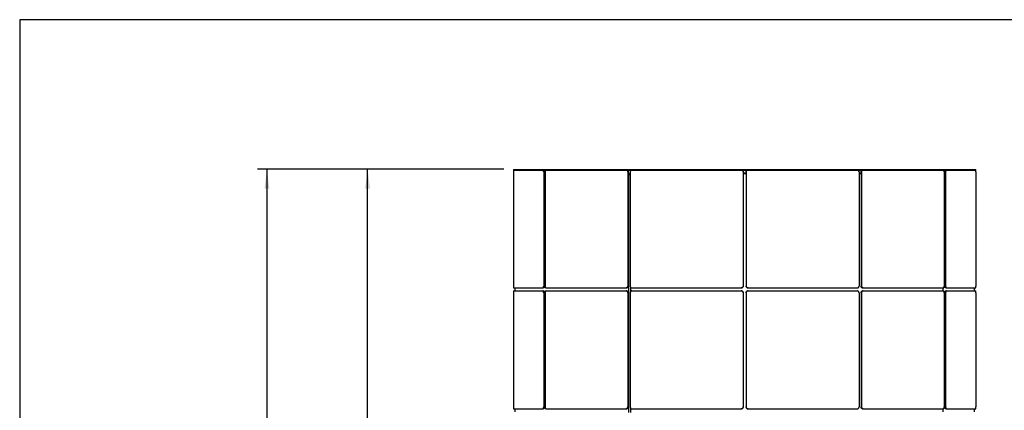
# Model space of a CAD drawing. Header units: millimetres. Extents: x 28 to 4128, y 24 to 2894.
# Tile 8 of 32: x 28 to 1056, y 2487 to 2894. Entities that reach past the tile are written whole.
import ezdxf

# ---------------------------------------------------------------- set-up
doc = ezdxf.new("R2010")
doc.units = ezdxf.units.MM
doc.header["$LTSCALE"] = 10
doc.linetypes.add('SLD-Solido', pattern=[0])
doc.layers.add('QUOTE', color=1, linetype='SLD-Solido')
doc.layers.add('SCHIZZI', color=9, linetype='Continuous')
doc.styles.add('SLDTEXTSTYLE0', font='Gothic.ttf', dxfattribs={"width": 0.913})
doc.dimstyles.new('SLDDIMSTYLE1', dxfattribs={"dimtxt": 26.458333, "dimasz": 20, "dimexe": 0, "dimexo": 0.0625, "dimgap": 6.614583, "dimtad": 1, "dimdec": 1, "dimrnd": 1e-09, "dimzin": 12, "dimdsep": 46, "dimtxsty": 'SLDTEXTSTYLE0', "dimsah": 1, "dimcen": 0.09, "dimadec": 0, "dimazin": 3, "dimtfac": 1, "dimtdec": 1, "dimtofl": 0, "dimtmove": 0, "dimatfit": 3, "dimfxl": 0, "dimfrac": 2, "dimtolj": 1, "dimtzin": 12, "dimarcsym": 0})

# ---------------------------------------------------------------- blocks, each defined once
blk = doc.blocks.new('_D_1')
at = {"layer": 'QUOTE'}
for p, q in [((533.7, 2738.3), (276.4, 2738.3)), ((286.4, 2738.3), (286.4, 1204.1)), ((587.6, 1204.1), (276.4, 1204.1))]:
    blk.add_line(p, q, dxfattribs=at)
for points in [[(286.4, 2738.3), (283.9, 2718.3), (288.9, 2718.3)], [(286.4, 1204.1), (288.9, 1224.1), (283.9, 1224.1)]]:
    blk.add_solid(points, dxfattribs=at)
at = {"layer": 'QUOTE', "insert": (252.6, 1970.9), "char_height": 26.46, "attachment_point": 1, "rotation": 90, "style": 'SLDTEXTSTYLE0'}
blk.add_mtext('1534,2', dxfattribs=at)
blk = doc.blocks.new('_D_2')
at = {"layer": 'QUOTE'}
for p, q in [((533.7, 2738.3), (381.5, 2738.3)), ((391.5, 1224.8), (391.5, 2738.3)), ((539.2, 1224.8), (381.5, 1224.8))]:
    blk.add_line(p, q, dxfattribs=at)
for points in [[(391.5, 2738.3), (389, 2718.3), (394, 2718.3)], [(391.5, 1224.8), (394, 1244.8), (389, 1244.8)]]:
    blk.add_solid(points, dxfattribs=at)
at = {"layer": 'QUOTE', "insert": (357.7, 1927.8), "char_height": 26.46, "attachment_point": 1, "rotation": 90, "style": 'SLDTEXTSTYLE0'}
blk.add_mtext('1513,5', dxfattribs=at)

msp = doc.modelspace()

# ---------------------------------------------------------------- linework, layer by layer
for p, q in [((543.74, 2738.28), (543.74, 2737.28)), ((543.74, 2738.28), (1026.62, 2738.28)), ((543.74, 2737.28), (1026.62, 2737.28)), ((543.75, 2735.62), (543.75, 2616.55)), ((543.77, 2737.62), (574.36, 2737.62)), ((575.34, 2735.62), (575.34, 2616.55)), ((576.21, 2735.62), (576.21, 2616.55)), ((576.85, 2735.62), (576.85, 2616.55)), ((577.87, 2737.62), (661.44, 2737.62)), ((663.16, 2735.62), (663.16, 2616.55)), ((663.67, 2735.62), (663.67, 2616.55)), ((665.77, 2735.62), (665.77, 2616.55)), ((667.51, 2737.62), (781.68, 2737.62)), ((783.68, 2735.62), (783.68, 2616.55)), ((783.68, 2735.62), (783.68, 2616.55)), ((786.68, 2735.62), (786.68, 2616.55)), ((786.69, 2735.62), (786.69, 2616.55)), ((788.69, 2737.62), (902.85, 2737.62)), ((904.6, 2735.62), (904.6, 2616.55)), ((906.7, 2735.62), (906.7, 2616.55)), ((907.2, 2735.62), (907.2, 2616.55)), ((908.93, 2737.62), (992.5, 2737.62)), ((993.52, 2735.62), (993.52, 2616.55)), ((994.16, 2735.62), (994.16, 2616.55)), ((995.02, 2735.62), (995.02, 2616.55)), ((996.01, 2737.62), (1026.6, 2737.62)), ((1026.62, 2737.28), (1026.62, 2738.28)), ((1026.62, 2735.62), (1026.62, 2616.55)), ((576.21, 2734.28), (576.85, 2734.28)), ((576.85, 2733.78), (576.21, 2733.78)), ((576.21, 2732.78), (576.85, 2732.78)), ((663.67, 2734.28), (665.77, 2734.28)), ((665.77, 2733.78), (663.67, 2733.78)), ((663.67, 2732.78), (663.92, 2732.78)), ((663.92, 2732.78), (663.92, 2484.78)), ((663.92, 2732.78), (665.77, 2732.78)), ((786.68, 2734.28), (783.68, 2734.28)), ((783.68, 2733.78), (786.68, 2733.78)), ((906.7, 2734.28), (904.6, 2734.28)), ((904.6, 2733.78), (906.7, 2733.78)), ((994.16, 2734.28), (993.52, 2734.28)), ((993.52, 2733.78), (994.16, 2733.78)), ((543.77, 2614.55), (574.36, 2614.55)), ((543.77, 2611.55), (574.36, 2611.55)), ((545.18, 2614.55), (545.18, 2611.55)), ((575.23, 2614.55), (574.36, 2614.55)), ((574.36, 2611.55), (575.23, 2611.55)), ((577.87, 2614.55), (661.44, 2614.55)), ((577.87, 2611.55), (661.44, 2611.55)), ((661.95, 2614.55), (661.44, 2614.55)), ((661.44, 2611.55), (661.95, 2611.55)), ((666.05, 2615.51), (666.05, 2610.63)), ((667.51, 2614.55), (781.68, 2614.55)), ((667.51, 2611.55), (781.68, 2611.55)), ((781.68, 2614.55), (781.68, 2614.55)), ((781.68, 2611.55), (781.68, 2611.55)), ((788.69, 2614.55), (788.68, 2614.55)), ((788.68, 2611.55), (788.69, 2611.55)), ((788.69, 2614.55), (902.85, 2614.55)), ((788.69, 2611.55), (902.85, 2611.55)), ((908.93, 2614.55), (908.42, 2614.55)), ((908.42, 2611.55), (908.93, 2611.55)), ((908.93, 2614.55), (992.5, 2614.55)), ((908.93, 2611.55), (992.5, 2611.55)), ((992.11, 2614.55), (992.11, 2611.55)), ((996.01, 2614.55), (995.14, 2614.55)), ((995.14, 2611.55), (996.01, 2611.55)), ((996.01, 2614.55), (1026.6, 2614.55)), ((996.01, 2611.55), (1026.6, 2611.55)), ((1025.18, 2611.55), (1025.18, 2614.55)), ((543.75, 2609.55), (543.75, 2490.48)), ((575.34, 2609.55), (575.34, 2490.48)), ((576.21, 2609.55), (576.21, 2490.48)), ((576.85, 2609.55), (576.85, 2490.48)), ((663.16, 2609.55), (663.16, 2490.48)), ((663.67, 2609.55), (663.67, 2490.48)), ((665.77, 2609.55), (665.77, 2490.48)), ((783.68, 2609.55), (783.68, 2490.48)), ((783.68, 2609.55), (783.68, 2490.48)), ((786.68, 2609.55), (786.68, 2490.48)), ((786.69, 2609.55), (786.69, 2490.48)), ((904.6, 2609.55), (904.6, 2490.48)), ((906.7, 2609.55), (906.7, 2490.48)), ((907.2, 2609.55), (907.2, 2490.48)), ((993.52, 2609.55), (993.52, 2490.48)), ((994.16, 2609.55), (994.16, 2490.48)), ((995.02, 2609.55), (995.02, 2490.48)), ((1026.62, 2609.55), (1026.62, 2490.48)), ((543.77, 2488.48), (574.36, 2488.48)), ((545.18, 2488.48), (545.18, 2485.48)), ((575.23, 2488.48), (574.36, 2488.48)), ((577.87, 2488.48), (661.44, 2488.48)), ((661.95, 2488.48), (661.44, 2488.48)), ((666.05, 2489.44), (666.05, 2484.78)), ((667.51, 2488.48), (781.68, 2488.48)), ((781.68, 2488.48), (781.68, 2488.48)), ((788.69, 2488.48), (788.68, 2488.48)), ((788.69, 2488.48), (902.85, 2488.48)), ((908.93, 2488.48), (908.42, 2488.48)), ((908.93, 2488.48), (992.5, 2488.48)), ((992.11, 2488.48), (992.11, 2485.48)), ((996.01, 2488.48), (995.14, 2488.48)), ((996.01, 2488.48), (1026.6, 2488.48)), ((1025.18, 2485.48), (1025.18, 2488.48))]:
    msp.add_line(p, q)
for points, knots in [([(543.77, 2737.62), (543.77, 2737.6), (543.76, 2737.55), (543.75, 2737.21), (543.75, 2736.7), (543.75, 2736.14), (543.75, 2735.77), (543.75, 2735.62)], [0, 0, 0, 0, 0.2146918, 0.4293838, 0.644072, 0.8587618, 1, 1, 1, 1]), ([(575.34, 2735.62), (575.33, 2735.84), (575.31, 2736.29), (575.14, 2736.89), (574.89, 2737.35), (574.61, 2737.59), (574.43, 2737.61), (574.36, 2737.62)], [0, 0, 0, 0, 0.2146923, 0.4293845, 0.6440762, 0.8587652, 1, 1, 1, 1]), ([(575.75, 2737.28), (575.78, 2737.25), (575.91, 2737.12), (576.07, 2736.69), (576.19, 2736.14), (576.21, 2735.77), (576.21, 2735.62)], [0, 0, 0, 0, 0.106614, 0.4427407, 0.7788701, 1, 1, 1, 1]), ([(577.87, 2737.62), (577.75, 2737.6), (577.52, 2737.55), (577.22, 2737.21), (576.99, 2736.7), (576.87, 2736.14), (576.85, 2735.77), (576.85, 2735.62)], [0, 0, 0, 0, 0.21469179, 0.4293838, 0.64407195, 0.85876183, 1, 1, 1, 1]), ([(663.16, 2735.62), (663.14, 2735.84), (663.1, 2736.29), (662.81, 2736.89), (662.37, 2737.35), (661.89, 2737.59), (661.57, 2737.61), (661.44, 2737.62)], [0, 0, 0, 0, 0.2146923, 0.4293845, 0.6440762, 0.8587652, 1, 1, 1, 1]), ([(662.86, 2737.28), (662.91, 2737.25), (663.14, 2737.12), (663.43, 2736.69), (663.64, 2736.14), (663.66, 2735.77), (663.67, 2735.62)], [0, 0, 0, 0, 0.106614, 0.4427407, 0.7788701, 1, 1, 1, 1]), ([(667.51, 2737.62), (667.32, 2737.6), (666.92, 2737.55), (666.4, 2737.21), (666.01, 2736.7), (665.8, 2736.14), (665.78, 2735.77), (665.77, 2735.62)], [0, 0, 0, 0, 0.2146918, 0.4293838, 0.644072, 0.8587618, 1, 1, 1, 1]), ([(783.68, 2735.62), (783.65, 2735.84), (783.61, 2736.29), (783.27, 2736.89), (782.76, 2737.35), (782.2, 2737.59), (781.82, 2737.61), (781.68, 2737.62)], [0, 0, 0, 0, 0.21469226, 0.42938454, 0.64407616, 0.8587652, 1, 1, 1, 1]), ([(782.75, 2737.28), (782.81, 2737.25), (783.07, 2737.12), (783.4, 2736.69), (783.65, 2736.14), (783.67, 2735.77), (783.68, 2735.62)], [0, 0, 0, 0, 0.106614, 0.4427407, 0.7788701, 1, 1, 1, 1]), ([(786.68, 2735.62), (786.71, 2735.84), (786.75, 2736.29), (787.08, 2736.89), (787.42, 2737.16), (787.59, 2737.28)], [0, 0, 0, 0, 0.3412041, 0.6824082, 1, 1, 1, 1]), ([(788.69, 2737.62), (788.46, 2737.6), (788.01, 2737.55), (787.42, 2737.21), (786.96, 2736.7), (786.72, 2736.14), (786.7, 2735.77), (786.69, 2735.62)], [0, 0, 0, 0, 0.2146918, 0.4293838, 0.644072, 0.8587618, 1, 1, 1, 1]), ([(904.6, 2735.62), (904.58, 2735.84), (904.54, 2736.29), (904.24, 2736.89), (903.8, 2737.35), (903.31, 2737.59), (902.98, 2737.61), (902.85, 2737.62)], [0, 0, 0, 0, 0.2146923, 0.4293845, 0.6440762, 0.8587652, 1, 1, 1, 1]), ([(906.7, 2735.62), (906.72, 2735.84), (906.76, 2736.29), (907.04, 2736.89), (907.34, 2737.16), (907.48, 2737.28)], [0, 0, 0, 0, 0.3412041, 0.6824082, 1, 1, 1, 1]), ([(908.93, 2737.62), (908.73, 2737.6), (908.35, 2737.55), (907.83, 2737.21), (907.44, 2736.7), (907.23, 2736.14), (907.21, 2735.77), (907.2, 2735.62)], [0, 0, 0, 0, 0.2146918, 0.4293838, 0.644072, 0.8587618, 1, 1, 1, 1]), ([(993.52, 2735.62), (993.51, 2735.84), (993.48, 2736.29), (993.31, 2736.89), (993.05, 2737.35), (992.77, 2737.59), (992.58, 2737.61), (992.5, 2737.62)], [0, 0, 0, 0, 0.2146923, 0.4293845, 0.6440762, 0.8587652, 1, 1, 1, 1]), ([(994.16, 2735.62), (994.17, 2735.84), (994.19, 2736.29), (994.35, 2736.89), (994.52, 2737.16), (994.6, 2737.28)], [0, 0, 0, 0, 0.3412041, 0.6824082, 1, 1, 1, 1]), ([(996.01, 2737.62), (995.9, 2737.6), (995.68, 2737.55), (995.38, 2737.21), (995.16, 2736.7), (995.04, 2736.14), (995.03, 2735.77), (995.02, 2735.62)], [0, 0, 0, 0, 0.2146918, 0.4293838, 0.644072, 0.8587618, 1, 1, 1, 1]), ([(1026.62, 2735.62), (1026.62, 2735.84), (1026.62, 2736.29), (1026.61, 2736.89), (1026.61, 2737.35), (1026.6, 2737.59), (1026.6, 2737.61), (1026.6, 2737.62)], [0, 0, 0, 0, 0.21469226, 0.42938454, 0.64407616, 0.8587652, 1, 1, 1, 1]), ([(543.75, 2616.55), (543.75, 2616.33), (543.75, 2615.88), (543.75, 2615.28), (543.76, 2614.83), (543.76, 2614.59), (543.77, 2614.56), (543.77, 2614.55)], [0, 0, 0, 0, 0.2146923, 0.4293845, 0.6440762, 0.8587652, 1, 1, 1, 1]), ([(543.77, 2611.55), (543.77, 2611.53), (543.76, 2611.48), (543.75, 2611.14), (543.75, 2610.63), (543.75, 2610.07), (543.75, 2609.7), (543.75, 2609.55)], [0, 0, 0, 0, 0.2146918, 0.4293838, 0.644072, 0.8587618, 1, 1, 1, 1]), ([(574.36, 2614.55), (574.47, 2614.58), (574.69, 2614.62), (574.98, 2614.97), (575.21, 2615.47), (575.32, 2616.04), (575.34, 2616.41), (575.34, 2616.55)], [0, 0, 0, 0, 0.2146918, 0.4293838, 0.644072, 0.8587618, 1, 1, 1, 1]), ([(575.34, 2609.55), (575.33, 2609.77), (575.31, 2610.22), (575.14, 2610.82), (574.89, 2611.28), (574.61, 2611.52), (574.43, 2611.54), (574.36, 2611.55)], [0, 0, 0, 0, 0.2146923, 0.4293845, 0.6440762, 0.8587652, 1, 1, 1, 1]), ([(576.21, 2616.55), (576.2, 2616.33), (576.18, 2615.88), (576.01, 2615.28), (575.76, 2614.83), (575.48, 2614.59), (575.3, 2614.56), (575.23, 2614.55)], [0, 0, 0, 0, 0.2146922, 0.4293845, 0.6440761, 0.8587651, 1, 1, 1, 1]), ([(575.23, 2611.55), (575.34, 2611.53), (575.56, 2611.48), (575.85, 2611.14), (576.08, 2610.63), (576.19, 2610.07), (576.21, 2609.7), (576.21, 2609.55)], [0, 0, 0, 0, 0.2146918, 0.4293838, 0.6440719, 0.8587617, 1, 1, 1, 1]), ([(576.85, 2616.55), (576.86, 2616.33), (576.88, 2615.88), (577.06, 2615.28), (577.31, 2614.83), (577.6, 2614.59), (577.79, 2614.56), (577.87, 2614.55)], [0, 0, 0, 0, 0.2146923, 0.4293845, 0.6440762, 0.8587652, 1, 1, 1, 1]), ([(577.87, 2611.55), (577.75, 2611.53), (577.52, 2611.48), (577.22, 2611.14), (576.99, 2610.63), (576.87, 2610.07), (576.85, 2609.7), (576.85, 2609.55)], [0, 0, 0, 0, 0.21469179, 0.4293838, 0.64407195, 0.85876183, 1, 1, 1, 1]), ([(661.44, 2614.55), (661.63, 2614.58), (662.02, 2614.62), (662.54, 2614.97), (662.93, 2615.47), (663.13, 2616.04), (663.15, 2616.41), (663.16, 2616.55)], [0, 0, 0, 0, 0.2146918, 0.4293838, 0.644072, 0.8587618, 1, 1, 1, 1]), ([(663.16, 2609.55), (663.14, 2609.77), (663.1, 2610.22), (662.81, 2610.82), (662.37, 2611.28), (661.89, 2611.52), (661.57, 2611.54), (661.44, 2611.55)], [0, 0, 0, 0, 0.2146923, 0.4293845, 0.6440762, 0.8587652, 1, 1, 1, 1]), ([(663.67, 2616.55), (663.65, 2616.33), (663.61, 2615.88), (663.31, 2615.28), (662.87, 2614.83), (662.39, 2614.59), (662.07, 2614.56), (661.95, 2614.55)], [0, 0, 0, 0, 0.2146922, 0.4293845, 0.6440761, 0.8587651, 1, 1, 1, 1]), ([(661.95, 2611.55), (662.14, 2611.53), (662.52, 2611.48), (663.04, 2611.14), (663.43, 2610.63), (663.64, 2610.07), (663.66, 2609.7), (663.67, 2609.55)], [0, 0, 0, 0, 0.21469177, 0.42938376, 0.64407187, 0.85876172, 1, 1, 1, 1]), ([(665.77, 2616.55), (665.79, 2616.33), (665.83, 2615.88), (666.13, 2615.28), (666.57, 2614.83), (667.06, 2614.59), (667.38, 2614.56), (667.51, 2614.55)], [0, 0, 0, 0, 0.2146923, 0.4293845, 0.6440762, 0.8587652, 1, 1, 1, 1]), ([(667.51, 2611.55), (667.32, 2611.53), (666.92, 2611.48), (666.4, 2611.14), (666.01, 2610.63), (665.8, 2610.07), (665.78, 2609.7), (665.77, 2609.55)], [0, 0, 0, 0, 0.2146918, 0.4293838, 0.644072, 0.8587618, 1, 1, 1, 1]), ([(781.68, 2614.55), (781.9, 2614.58), (782.35, 2614.62), (782.95, 2614.97), (783.4, 2615.47), (783.64, 2616.04), (783.67, 2616.41), (783.68, 2616.55)], [0, 0, 0, 0, 0.2146918, 0.4293838, 0.644072, 0.8587618, 1, 1, 1, 1]), ([(783.68, 2616.55), (783.66, 2616.33), (783.62, 2615.88), (783.27, 2615.28), (782.76, 2614.83), (782.2, 2614.59), (781.83, 2614.56), (781.68, 2614.55)], [0, 0, 0, 0, 0.2146922, 0.4293845, 0.6440761, 0.8587651, 1, 1, 1, 1]), ([(783.68, 2609.55), (783.65, 2609.77), (783.61, 2610.22), (783.27, 2610.82), (782.76, 2611.28), (782.2, 2611.52), (781.82, 2611.54), (781.68, 2611.55)], [0, 0, 0, 0, 0.21469226, 0.42938454, 0.64407616, 0.8587652, 1, 1, 1, 1]), ([(781.68, 2611.55), (781.91, 2611.53), (782.36, 2611.48), (782.96, 2611.14), (783.41, 2610.63), (783.65, 2610.07), (783.67, 2609.7), (783.68, 2609.55)], [0, 0, 0, 0, 0.21469177, 0.42938376, 0.64407187, 0.85876172, 1, 1, 1, 1]), ([(788.68, 2614.55), (788.46, 2614.58), (788.01, 2614.62), (787.41, 2614.97), (786.96, 2615.47), (786.72, 2616.04), (786.69, 2616.41), (786.68, 2616.55)], [0, 0, 0, 0, 0.2146918, 0.4293838, 0.6440719, 0.8587617, 1, 1, 1, 1]), ([(786.68, 2609.55), (786.71, 2609.77), (786.75, 2610.22), (787.09, 2610.82), (787.6, 2611.28), (788.16, 2611.52), (788.54, 2611.54), (788.68, 2611.55)], [0, 0, 0, 0, 0.21469225, 0.42938451, 0.64407611, 0.85876512, 1, 1, 1, 1]), ([(786.69, 2616.55), (786.71, 2616.33), (786.76, 2615.88), (787.1, 2615.28), (787.61, 2614.83), (788.17, 2614.59), (788.54, 2614.56), (788.69, 2614.55)], [0, 0, 0, 0, 0.21469226, 0.42938454, 0.64407616, 0.8587652, 1, 1, 1, 1]), ([(788.69, 2611.55), (788.46, 2611.53), (788.01, 2611.48), (787.42, 2611.14), (786.96, 2610.63), (786.72, 2610.07), (786.7, 2609.7), (786.69, 2609.55)], [0, 0, 0, 0, 0.2146918, 0.4293838, 0.644072, 0.8587618, 1, 1, 1, 1]), ([(902.85, 2614.55), (903.05, 2614.58), (903.44, 2614.62), (903.96, 2614.97), (904.36, 2615.47), (904.57, 2616.04), (904.59, 2616.41), (904.6, 2616.55)], [0, 0, 0, 0, 0.21469179, 0.4293838, 0.64407195, 0.85876183, 1, 1, 1, 1]), ([(904.6, 2609.55), (904.58, 2609.77), (904.54, 2610.22), (904.24, 2610.82), (903.8, 2611.28), (903.31, 2611.52), (902.98, 2611.54), (902.85, 2611.55)], [0, 0, 0, 0, 0.2146923, 0.4293845, 0.6440762, 0.8587652, 1, 1, 1, 1]), ([(908.42, 2614.55), (908.23, 2614.58), (907.84, 2614.62), (907.33, 2614.97), (906.94, 2615.47), (906.73, 2616.04), (906.71, 2616.41), (906.7, 2616.55)], [0, 0, 0, 0, 0.2146918, 0.4293838, 0.6440719, 0.8587617, 1, 1, 1, 1]), ([(906.7, 2609.55), (906.72, 2609.77), (906.76, 2610.22), (907.05, 2610.82), (907.49, 2611.28), (907.98, 2611.52), (908.29, 2611.54), (908.42, 2611.55)], [0, 0, 0, 0, 0.2146922, 0.4293845, 0.6440761, 0.8587651, 1, 1, 1, 1]), ([(907.2, 2616.55), (907.22, 2616.33), (907.26, 2615.88), (907.56, 2615.28), (908, 2614.83), (908.48, 2614.59), (908.8, 2614.56), (908.93, 2614.55)], [0, 0, 0, 0, 0.2146923, 0.4293845, 0.6440762, 0.8587652, 1, 1, 1, 1]), ([(908.93, 2611.55), (908.73, 2611.53), (908.35, 2611.48), (907.83, 2611.14), (907.44, 2610.63), (907.23, 2610.07), (907.21, 2609.7), (907.2, 2609.55)], [0, 0, 0, 0, 0.2146918, 0.4293838, 0.644072, 0.8587618, 1, 1, 1, 1]), ([(992.5, 2614.55), (992.62, 2614.58), (992.85, 2614.62), (993.15, 2614.97), (993.38, 2615.47), (993.5, 2616.04), (993.51, 2616.41), (993.52, 2616.55)], [0, 0, 0, 0, 0.2146918, 0.4293838, 0.644072, 0.8587618, 1, 1, 1, 1]), ([(993.52, 2609.55), (993.51, 2609.77), (993.48, 2610.22), (993.31, 2610.82), (993.05, 2611.28), (992.77, 2611.52), (992.58, 2611.54), (992.5, 2611.55)], [0, 0, 0, 0, 0.2146923, 0.4293845, 0.6440762, 0.8587652, 1, 1, 1, 1]), ([(995.14, 2614.55), (995.03, 2614.58), (994.81, 2614.62), (994.51, 2614.97), (994.29, 2615.47), (994.17, 2616.04), (994.16, 2616.41), (994.16, 2616.55)], [0, 0, 0, 0, 0.21469177, 0.42938376, 0.64407187, 0.85876172, 1, 1, 1, 1]), ([(994.16, 2609.55), (994.17, 2609.77), (994.19, 2610.22), (994.36, 2610.82), (994.61, 2611.28), (994.88, 2611.52), (995.07, 2611.54), (995.14, 2611.55)], [0, 0, 0, 0, 0.21469225, 0.42938451, 0.64407611, 0.85876512, 1, 1, 1, 1]), ([(995.02, 2616.55), (995.04, 2616.33), (995.06, 2615.88), (995.23, 2615.28), (995.48, 2614.83), (995.75, 2614.59), (995.93, 2614.56), (996.01, 2614.55)], [0, 0, 0, 0, 0.21469226, 0.42938454, 0.64407616, 0.8587652, 1, 1, 1, 1]), ([(996.01, 2611.55), (995.9, 2611.53), (995.68, 2611.48), (995.38, 2611.14), (995.16, 2610.63), (995.04, 2610.07), (995.03, 2609.7), (995.02, 2609.55)], [0, 0, 0, 0, 0.2146918, 0.4293838, 0.644072, 0.8587618, 1, 1, 1, 1]), ([(1026.6, 2614.55), (1026.6, 2614.58), (1026.61, 2614.62), (1026.61, 2614.97), (1026.62, 2615.47), (1026.62, 2616.04), (1026.62, 2616.41), (1026.62, 2616.55)], [0, 0, 0, 0, 0.2146918, 0.4293838, 0.644072, 0.8587618, 1, 1, 1, 1]), ([(1026.62, 2609.55), (1026.62, 2609.77), (1026.62, 2610.22), (1026.61, 2610.82), (1026.61, 2611.28), (1026.6, 2611.52), (1026.6, 2611.54), (1026.6, 2611.55)], [0, 0, 0, 0, 0.21469226, 0.42938454, 0.64407616, 0.8587652, 1, 1, 1, 1]), ([(543.75, 2490.48), (543.75, 2490.26), (543.75, 2489.81), (543.75, 2489.21), (543.76, 2488.76), (543.76, 2488.52), (543.77, 2488.49), (543.77, 2488.48)], [0, 0, 0, 0, 0.2146923, 0.4293845, 0.6440762, 0.8587652, 1, 1, 1, 1]), ([(574.36, 2488.48), (574.47, 2488.51), (574.69, 2488.55), (574.98, 2488.9), (575.21, 2489.4), (575.32, 2489.97), (575.34, 2490.34), (575.34, 2490.48)], [0, 0, 0, 0, 0.2146918, 0.4293838, 0.644072, 0.8587618, 1, 1, 1, 1]), ([(576.21, 2490.48), (576.2, 2490.26), (576.18, 2489.81), (576.01, 2489.21), (575.76, 2488.76), (575.48, 2488.52), (575.3, 2488.49), (575.23, 2488.48)], [0, 0, 0, 0, 0.2146922, 0.4293845, 0.6440761, 0.8587651, 1, 1, 1, 1]), ([(576.85, 2490.48), (576.86, 2490.26), (576.88, 2489.81), (577.06, 2489.21), (577.31, 2488.76), (577.6, 2488.52), (577.79, 2488.49), (577.87, 2488.48)], [0, 0, 0, 0, 0.2146923, 0.4293845, 0.6440762, 0.8587652, 1, 1, 1, 1]), ([(661.44, 2488.48), (661.63, 2488.51), (662.02, 2488.55), (662.54, 2488.9), (662.93, 2489.4), (663.13, 2489.97), (663.15, 2490.34), (663.16, 2490.48)], [0, 0, 0, 0, 0.2146918, 0.4293838, 0.644072, 0.8587618, 1, 1, 1, 1]), ([(663.67, 2490.48), (663.65, 2490.26), (663.61, 2489.81), (663.31, 2489.21), (662.87, 2488.76), (662.39, 2488.52), (662.07, 2488.49), (661.95, 2488.48)], [0, 0, 0, 0, 0.2146922, 0.4293845, 0.6440761, 0.8587651, 1, 1, 1, 1]), ([(665.77, 2490.48), (665.79, 2490.26), (665.83, 2489.81), (666.13, 2489.21), (666.57, 2488.76), (667.06, 2488.52), (667.38, 2488.49), (667.51, 2488.48)], [0, 0, 0, 0, 0.2146923, 0.4293845, 0.6440762, 0.8587652, 1, 1, 1, 1]), ([(781.68, 2488.48), (781.9, 2488.51), (782.35, 2488.55), (782.95, 2488.9), (783.4, 2489.4), (783.64, 2489.97), (783.67, 2490.34), (783.68, 2490.48)], [0, 0, 0, 0, 0.2146918, 0.4293838, 0.644072, 0.8587618, 1, 1, 1, 1]), ([(783.68, 2490.48), (783.66, 2490.26), (783.62, 2489.81), (783.27, 2489.21), (782.76, 2488.76), (782.2, 2488.52), (781.83, 2488.49), (781.68, 2488.48)], [0, 0, 0, 0, 0.2146922, 0.4293845, 0.6440761, 0.8587651, 1, 1, 1, 1]), ([(788.68, 2488.48), (788.46, 2488.51), (788.01, 2488.55), (787.41, 2488.9), (786.96, 2489.4), (786.72, 2489.97), (786.69, 2490.34), (786.68, 2490.48)], [0, 0, 0, 0, 0.2146918, 0.4293838, 0.6440719, 0.8587617, 1, 1, 1, 1]), ([(786.69, 2490.48), (786.71, 2490.26), (786.76, 2489.81), (787.1, 2489.21), (787.61, 2488.76), (788.17, 2488.52), (788.54, 2488.49), (788.69, 2488.48)], [0, 0, 0, 0, 0.21469226, 0.42938454, 0.64407616, 0.8587652, 1, 1, 1, 1]), ([(902.85, 2488.48), (903.05, 2488.51), (903.44, 2488.55), (903.96, 2488.9), (904.36, 2489.4), (904.57, 2489.97), (904.59, 2490.34), (904.6, 2490.48)], [0, 0, 0, 0, 0.21469179, 0.4293838, 0.64407195, 0.85876183, 1, 1, 1, 1]), ([(908.42, 2488.48), (908.23, 2488.51), (907.84, 2488.55), (907.33, 2488.9), (906.94, 2489.4), (906.73, 2489.97), (906.71, 2490.34), (906.7, 2490.48)], [0, 0, 0, 0, 0.2146918, 0.4293838, 0.6440719, 0.8587617, 1, 1, 1, 1]), ([(907.2, 2490.48), (907.22, 2490.26), (907.26, 2489.81), (907.56, 2489.21), (908, 2488.76), (908.48, 2488.52), (908.8, 2488.49), (908.93, 2488.48)], [0, 0, 0, 0, 0.2146923, 0.4293845, 0.6440762, 0.8587652, 1, 1, 1, 1]), ([(992.5, 2488.48), (992.62, 2488.51), (992.85, 2488.55), (993.15, 2488.9), (993.38, 2489.4), (993.5, 2489.97), (993.51, 2490.34), (993.52, 2490.48)], [0, 0, 0, 0, 0.2146918, 0.4293838, 0.644072, 0.8587618, 1, 1, 1, 1]), ([(995.14, 2488.48), (995.03, 2488.51), (994.81, 2488.55), (994.51, 2488.9), (994.29, 2489.4), (994.17, 2489.97), (994.16, 2490.34), (994.16, 2490.48)], [0, 0, 0, 0, 0.21469177, 0.42938376, 0.64407187, 0.85876172, 1, 1, 1, 1]), ([(995.02, 2490.48), (995.04, 2490.26), (995.06, 2489.81), (995.23, 2489.21), (995.48, 2488.76), (995.75, 2488.52), (995.93, 2488.49), (996.01, 2488.48)], [0, 0, 0, 0, 0.21469226, 0.42938454, 0.64407616, 0.8587652, 1, 1, 1, 1]), ([(1026.6, 2488.48), (1026.6, 2488.51), (1026.61, 2488.55), (1026.61, 2488.9), (1026.62, 2489.4), (1026.62, 2489.97), (1026.62, 2490.34), (1026.62, 2490.48)], [0, 0, 0, 0, 0.2146918, 0.4293838, 0.644072, 0.8587618, 1, 1, 1, 1])]:
    msp.add_open_spline(points, degree=3, knots=knots)
at = {"layer": 'SCHIZZI', "color": 7}
msp.add_lwpolyline([(4128.26, 24.35), (4128.06, 2894.35), (28.26, 2894.35), (28.26, 24.35)], close=True, dxfattribs=at)

# ---------------------------------------------------------------- dimensions: what is measured, and where the dimension line sits
at = {"layer": 'QUOTE'}
for base, p1, p2, picture, middle in [((286.38, 1204.08), (543.74, 2738.28), (597.59, 1204.08), '_D_1', (286.38, 2024.68)), ((391.53, 2738.28), (549.18, 1224.78), (543.74, 2738.28), '_D_2', (391.53, 1981.53))]:
    dim = msp.add_linear_dim(base=base, p1=p1, p2=p2, angle=90, dimstyle='SLDDIMSTYLE1', dxfattribs=at)
    dim.commit()
    dim.dimension.update_dxf_attribs({"geometry": picture, "text_midpoint": middle, "dimtype": 160})

doc.saveas('drawing.dxf')
